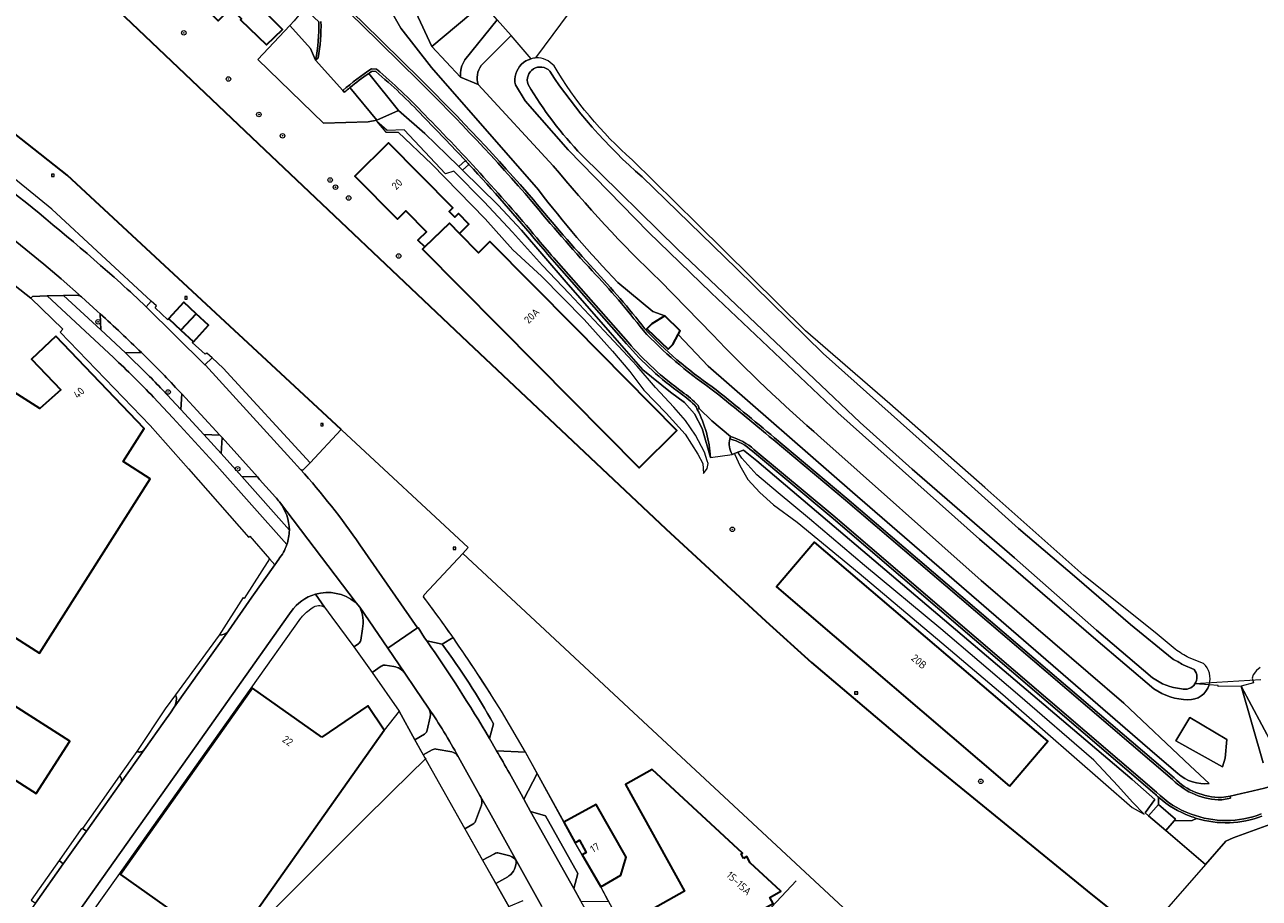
# Model space of a CAD drawing. Extents: x 150256 to 156914, y 461459 to 469481.
# Tile 127 of 256: x 153852 to 154071, y 464276 to 464431. Entities that reach past the tile are written whole.
import ezdxf
from ezdxf.enums import TextEntityAlignment as Align

# ---------------------------------------------------------------- set-up
doc = ezdxf.new("R2010")
doc.units = 0
doc.header["$LTSCALE"] = 0.75
doc.layers.get('0').update_dxf_attribs({"linetype": 'CONTINUOUS'})
for name, color, linetype, lineweight in [('B-RO-GK-KADEMUUR-G', 251, 'CONTINUOUS', 35), ('B-RO-GR-BEPLANTING_CULTUUR_BODEMBEDEKKER-GV', 251, 'CONTINUOUS', 18), ('B-RO-GR-BOOM-S', 96, 'CONTINUOUS', 25), ('B-RO-GR-GROENVOORZIENING-GV', 251, 'CONTINUOUS', 18), ('B-RO-GR-HAAG-GV', 251, 'CONTINUOUS', 13), ('B-RO-IE-MEUBILAIR_WATERWEGMEUBILAIR-S', 251, 'CONTINUOUS', 25), ('B-RO-IE-TERREINAFSCHEIDING_KUNSTMATIG_HEKWERK-G', 251, 'IE-TERREINAFSCHEIDING-KUNSTMATIG', 18), ('B-RO-IE-TERREINAFSCHEIDING_KUNSTMATIG_MUUR-G', 251, 'IE-TERREINAFSCHEIDING-KUNSTMATIG-DICHT', 18), ('B-RO-KW-KUNSTWERK_DUIKER-G', 251, 'CONTINUOUS', 18), ('B-RO-OG-BEBOUWING-GV', 6, 'CONTINUOUS', 35), ('B-RO-OG-BEBOUWING-T18', 1, 'CONTINUOUS', 18), ('B-RO-OG-BEBOUWING_BUNKER-GV', 251, 'CONTINUOUS', 35), ('B-RO-OG-TERREIN_CULTUURSCHEIDING-GV', 251, 'CONTINUOUS', 18), ('B-RO-OG-WATER-GV', 251, 'CONTINUOUS', 18), ('B-RO-OG-WATER_SLOOT-GV', 251, 'CONTINUOUS', 18), ('B-RO-VH-VERHARDING_ASFALT-GV', 251, 'CONTINUOUS', 18), ('B-RO-VH-VERHARDING_BEDRIJFSVLOERPLAAT-GV', 251, 'CONTINUOUS', 18), ('B-RO-VH-VERHARDING_BETON-GV', 251, 'CONTINUOUS', 18), ('B-RO-VH-VERHARDING_BETONSTRAATSTEEN-GV', 251, 'CONTINUOUS', 18), ('B-RO-VH-VERHARDING_GRASBETONSTEEN-GV', 251, 'CONTINUOUS', 18), ('B-RO-VH-VERHARDING_PUIN-GV', 251, 'CONTINUOUS', 18), ('B-RO-VH-VERHARDING_STRAATBAKSTEEN-GV', 251, 'CONTINUOUS', 18), ('B-RO-VH-VERHARDING_TEGEL-GV', 251, 'CONTINUOUS', 18), ('B-RO-VW-HECTOMETRERING-S', 251, 'CONTINUOUS', 25)]:
    doc.layers.add(name, color=color, linetype=linetype, lineweight=lineweight)
doc.styles.add('NLCS-ISO', font='NLCS-ISO.ttf')
doc.styles.add('NLCS-ISO-M200-T18', font='NLCS-ISO.ttf', dxfattribs={"height": 360})
doc.linetypes.add('IE-TERREINAFSCHEIDING-KUNSTMATIG', pattern='A,4,[82,NLCS.SHX,S=0.75,R=90,X=0,Y=0],4,-2', length=10)
doc.linetypes.add('IE-TERREINAFSCHEIDING-KUNSTMATIG-DICHT', pattern='A,8,-1,[82,NLCS.SHX,S=0.75,R=90,X=0,Y=0],-1', length=10)

# ---------------------------------------------------------------- blocks, each defined once
blk = doc.blocks.new('SIE-WEG_PAAL_HECTOMETERPAAL-SO')
at = {"color": 0, "linetype": 'ByBlock', "lineweight": 18}
blk.add_lwpolyline([(-1.44375, -0.94375), (1.44375, -0.94375), (1.44375, 0.94375), (-1.44375, 0.94375)], close=True, dxfattribs=at)
at = {"color": 0, "linetype": 'ByBlock', "lineweight": 18, "style": 'NLCS-ISO'}
blk.add_text('hm', height=1.5, dxfattribs=at).set_placement((0, 0), align=Align.MIDDLE_CENTER)
blk = doc.blocks.new('SGR-BOOM_01-SO')
at = {"linetype": 'ByBlock', "lineweight": 18}
h = blk.add_hatch(color=0, dxfattribs=at)
h.dxf.hatch_style = 1
edge = h.paths.add_edge_path()
edge.add_arc((0, 0), 0.25, 0, 360)
at = {"color": 0, "linetype": 'ByBlock', "lineweight": 18}
for radius in [2, 0.25]:
    blk.add_circle((0, 0), radius, dxfattribs=at)
blk = doc.blocks.new('SIE-WATER_MEERPAAL-SO')
at = {"color": 0, "linetype": 'ByBlock', "lineweight": 18}
blk.add_lwpolyline([(-1.1, -1.1), (1.1, -1.1), (1.1, 1.1), (-1.1, 1.1)], close=True, dxfattribs=at)
at = {"color": 0, "linetype": 'ByBlock', "lineweight": 18, "style": 'NLCS-ISO'}
blk.add_text('m', height=1.5, dxfattribs=at).set_placement((0, 0.3), align=Align.MIDDLE_CENTER)

msp = doc.modelspace()

# ---------------------------------------------------------------- linework, layer by layer
at = {"layer": 'B-RO-GK-KADEMUUR-G'}
for points in [[(153907.898, 464359.44), (153859.249, 464404.614), (153807.605, 464445.344), (153794.863, 464455.059), (153790.237, 464458.129), (153765.509, 464472.533), (153755.037, 464478.546), (153755.1, 464478.736), (153718.744, 464499.511), (153656.903, 464538.643), (153656.146, 464537.465), (153655.493, 464537.844), (153655.485, 464537.85)], [(153865.944, 464436.13), (153893.147, 464410.206), (153930.365, 464374.964), (153965.491, 464341.825), (153983.238, 464325.403), (153991.376, 464318.106), (154010.805, 464301.579), (154040.291, 464277.579), (154050.235, 464269.562)]]:
    msp.add_lwpolyline(points, dxfattribs=at)
at = {"layer": 'B-RO-GR-BEPLANTING_CULTUUR_BODEMBEDEKKER-GV'}
for points in [[(153873.269, 464381.241), (153874.154, 464382.207), (153856.533, 464398.581), (153848.159, 464405.386), (153846.835, 464403.763), (153849.28, 464401.818)], [(153867.452, 464372.2), (153855.66, 464383.148), (153853.092, 464383.058), (153852.809, 464382.743), (153858.479, 464377.24), (153858.002, 464376.749), (153873.976, 464360.18), (153880.76, 464352.445), (153891.454, 464340.3), (153891.687, 464340.521), (153895.152, 464336.502), (153896.078, 464335.428), (153896.777, 464336.413)], [(153861.084, 464383.265), (153858.555, 464383.219), (153865.205, 464377.136), (153865.079, 464379.993), (153864.55, 464380.467), (153861.777, 464383.012)], [(153872.406, 464373.106), (153869.561, 464373.05), (153873.501, 464369.196)], [(153901.273, 464352.389), (153902.378, 464353.514), (153886.906, 464370.319), (153884.948, 464372.157), (153883.659, 464370.926), (153883.759, 464370.841), (153898.957, 464354.251), (153900.652, 464352.373)], [(153898.229, 464339.006), (153885.775, 464352.974), (153877.982, 464361.515), (153874.548, 464365.191)], [(153876.146, 464366.477), (153879.43, 464362.971), (153879.6, 464365.756), (153878.886, 464366.497)], [(153896.217, 464347.433), (153893.368, 464350.594), (153893.006, 464351.014), (153890.213, 464351.109), (153898.671, 464341.562)], [(153914.971, 464317.411), (153913.395, 464316.335), (153918.15, 464309.476), (153920.928, 464304.336), (153922.677, 464305.39)], [(153917.227, 464317.371), (153915.689, 464317.584)], [(153923.365, 464309.986), (153920.999, 464313.477), (153919.201, 464316.164)], [(153923.164, 464306.104), (153923.688, 464308.435)], [(153924.043, 464302.583), (153922.433, 464301.67), (153929.848, 464288.534)], [(153927.494, 464302.222), (153924.718, 464302.708)], [(153932.63, 464294.275), (153932.505, 464294.477), (153928.709, 464301.269), (153928.658, 464301.36), (153928.634, 464301.402)], [(153931.747, 464289.911), (153932.776, 464292.755)], [(153929.848, 464288.534), (153931.271, 464289.387)], [(153935.076, 464284.126), (153932.959, 464283.022), (153935.323, 464278.834), (153937.433, 464280.034), (153937.663, 464280.2)], [(153937.831, 464283.741), (153935.91, 464284.23)]]:
    msp.add_lwpolyline(points, dxfattribs=at)
for points in [[(153849.28, 464401.818, -0.0147763), (153868.74, 464385.404)], [(153868.74, 464385.404, -0.0050628), (153873.269, 464381.241)], [(153861.777, 464383.012, 0.168964), (153861.084, 464383.265)], [(153874.548, 464365.191, 0.015668), (153867.452, 464372.2)], [(153878.886, 464366.497, 0.0112305), (153872.406, 464373.106)], [(153873.501, 464369.196, -0.0126798), (153876.146, 464366.477)], [(153900.652, 464352.373, 0.4476583), (153901.273, 464352.389)], [(153896.939, 464346.586, 0.0325521), (153896.217, 464347.433)], [(153898.671, 464341.562, 0.1563896), (153896.939, 464346.586)], [(153896.777, 464336.413, 0.0908248), (153898.229, 464339.006)], [(153915.689, 464317.584, 0.2463129), (153914.971, 464317.411)], [(153919.201, 464316.164, 0.2052491), (153917.227, 464317.371)], [(153923.688, 464308.435, 0.2030176), (153923.365, 464309.986)], [(153922.677, 464305.39, 0.2191805), (153923.164, 464306.104)], [(153924.718, 464302.708, 0.2325729), (153924.043, 464302.583)], [(153928.634, 464301.402, 0.2031441), (153927.494, 464302.222)], [(153932.776, 464292.755, 0.2065689), (153932.63, 464294.275)], [(153931.271, 464289.387, 0.1980238), (153931.747, 464289.911)], [(153935.91, 464284.23, 0.2830578), (153935.076, 464284.126)], [(153938.934, 464282.945, 0.1722072), (153937.831, 464283.741)], [(153937.663, 464280.2, 0.2421322), (153938.934, 464282.945)]]:
    msp.add_lwpolyline(points, format="xyb", dxfattribs=at)
msp.add_lwpolyline([(153883.502, 464358.564), (153886.558, 464355.184), (153886.752, 464357.998), (153886.356, 464358.447)], close=True, dxfattribs=at)
at = {"layer": 'B-RO-GR-GROENVOORZIENING-GV'}
for points in [[(153895.152, 464336.502), (153890.673, 464329.423), (153890.464, 464329.603), (153886.213, 464322.952)], [(153887.85, 464323.701), (153892.019, 464329.706), (153896.078, 464335.428), (153895.152, 464336.502)], [(153878.452, 464312.329), (153876.606, 464309.839), (153871.6, 464302.31)], [(153871.6, 464302.31), (153871.686, 464302.271), (153871.776, 464302.24), (153871.868, 464302.217), (153871.961, 464302.202), (153872.055, 464302.196), (153872.15, 464302.197), (153872.244, 464302.207), (153872.337, 464302.226), (153872.428, 464302.252), (153872.516, 464302.286), (153872.601, 464302.328), (153872.682, 464302.378), (153872.758, 464302.434), (153872.829, 464302.496), (153872.894, 464302.565), (153876.533, 464307.665), (153877.586, 464309.137), (153878.229, 464310.144)], [(153868.542, 464297.981), (153861.939, 464288.647), (153862.673, 464288.12), (153865.687, 464292.38), (153868.694, 464296.664)]]:
    msp.add_lwpolyline(points, dxfattribs=at)
for points in [[(153886.213, 464322.952, 0.2349196), (153887.85, 464323.701)], [(153878.66, 464311.63, 0.1115057), (153878.452, 464312.329)], [(153878.229, 464310.144, 0.0963259), (153878.66, 464311.63)], [(153868.694, 464296.664, 0.38276), (153868.542, 464297.981)]]:
    msp.add_lwpolyline(points, format="xyb", dxfattribs=at)
msp.add_lwpolyline([(153858.545, 464282.327), (153857.814, 464282.933), (153852.836, 464275.902), (153853.611, 464275.354)], close=True, dxfattribs=at)
at = {"layer": 'B-RO-GR-HAAG-GV'}
for points in [[(153895.152, 464336.502), (153890.673, 464329.423), (153890.464, 464329.603), (153886.213, 464322.952)], [(153887.85, 464323.701), (153892.019, 464329.706), (153896.078, 464335.428), (153895.152, 464336.502)], [(153878.452, 464312.329), (153876.606, 464309.839), (153871.6, 464302.31), (153871.686, 464302.271), (153871.776, 464302.24), (153871.868, 464302.217), (153871.961, 464302.202), (153872.055, 464302.196), (153872.15, 464302.197), (153872.244, 464302.207), (153872.337, 464302.226), (153872.428, 464302.252), (153872.516, 464302.286), (153872.601, 464302.328), (153872.682, 464302.378), (153872.758, 464302.434), (153872.829, 464302.496), (153872.894, 464302.565), (153876.533, 464307.665), (153877.586, 464309.137), (153878.229, 464310.144)], [(153868.542, 464297.981), (153861.939, 464288.647), (153862.673, 464288.12), (153865.687, 464292.38), (153868.694, 464296.664)]]:
    msp.add_lwpolyline(points, dxfattribs=at)
for points in [[(153886.213, 464322.952, 0.2349196), (153887.85, 464323.701)], [(153878.66, 464311.63, 0.1115057), (153878.452, 464312.329)], [(153878.229, 464310.144, 0.0963259), (153878.66, 464311.63)], [(153868.694, 464296.664, 0.38276), (153868.542, 464297.981)]]:
    msp.add_lwpolyline(points, format="xyb", dxfattribs=at)
msp.add_lwpolyline([(153858.545, 464282.327), (153857.814, 464282.933), (153852.836, 464275.902), (153853.611, 464275.354)], close=True, dxfattribs=at)
at = {"layer": 'B-RO-IE-TERREINAFSCHEIDING_KUNSTMATIG_HEKWERK-G'}
for points in [[(153942.443, 464425.39), (153966.511, 464457.917), (153967.373, 464458.706)], [(153938.036, 464429.392), (153935.582, 464432.174)], [(153941.582, 464425.251), (153938.036, 464429.392)], [(153914.202, 464414.344), (153912.681, 464414.035), (153904.756, 464413.826), (153893.077, 464425.136)], [(153918.038, 464416.045), (153914.202, 464414.344)], [(153928.773, 464406.131), (153926.655, 464408.204), (153922.7, 464412), (153918.038, 464416.045)], [(153929.418, 464405.5), (153928.773, 464406.131)], [(153973.428, 464354.492), (153971.976, 464359.624), (153970.618, 464362.225), (153968.81, 464364.219), (153966.349, 464366.046), (153961.433, 464370.019), (153955.609, 464376.646), (153947.805, 464385.571), (153939.867, 464394.848), (153935.766, 464399.288), (153929.418, 464405.5)], [(153852.809, 464382.743), (153848.024, 464386.486)], [(153858.002, 464376.749), (153858.479, 464377.24), (153852.809, 464382.743)], [(153902.378, 464353.514), (153886.906, 464370.319), (153884.948, 464372.157)], [(153907.898, 464359.44), (153902.378, 464353.514)], [(153929.445, 464337.428), (153930.387, 464338.481), (153907.994, 464359.35), (153907.898, 464359.44)], [(154051.203, 464290.893), (154050.623, 464291.391), (154052.328, 464293.741), (154048.264, 464297.319), (153981.633, 464353.873), (153979.274, 464355.803), (153978.298, 464355.416)], [(153977.702, 464355.179), (153977.308, 464355.023)], [(153978.298, 464355.416), (153977.702, 464355.179)], [(153922.512, 464329.718), (153922.59, 464330.077), (153929.445, 464337.428)], [(154061.954, 464314.107), (154059.437, 464314.283)], [(154067.62, 464313.857), (154063.576, 464313.824), (154063.574, 464313.994), (154061.954, 464314.107)], [(154074.991, 464300.179), (154067.62, 464313.857)], [(153952.199, 464244.554), (153949.391, 464249.785), (153946.172, 464255.763), (153941.903, 464263.451), (153939.979, 464266.981), (153938.55, 464269.483), (153939.754, 464270.985), (153920.928, 464304.336), (153918.15, 464309.476), (153915.515, 464306.051)], [(153947.43, 464289.73), (153940.583, 464302.198), (153936.308, 464309.43)], [(153888.265, 464266.584), (153911.535, 464289.868), (153916.841, 464295.109), (153922.986, 464301.118)], [(154085.12, 464293.829), (154066.222, 464286.943)], [(154054.238, 464288.288), (154051.203, 464290.893)], [(154061.288, 464282.237), (154054.238, 464288.288)], [(154064.92, 464286.401), (154061.288, 464282.237)], [(154066.222, 464286.943), (154064.92, 464286.401)], [(154061.288, 464282.237), (154050.235, 464269.562)], [(153953.921, 464278.33), (153955.194, 464275.903), (153963.018, 464261.348), (153970.233, 464259.679), (153988.657, 464279.317)]]:
    msp.add_lwpolyline(points, dxfattribs=at)
msp.add_lwpolyline([(153936.308, 464309.43, 0.0233561), (153922.512, 464329.718)], format="xyb", dxfattribs=at)
at = {"layer": 'B-RO-IE-TERREINAFSCHEIDING_KUNSTMATIG_MUUR-G'}
for points in [[(153874.154, 464382.207), (153856.533, 464398.581), (153848.159, 464405.386)], [(153877.257, 464379.082), (153877.101, 464378.913), (153874.831, 464381.023), (153875.089, 464381.399), (153874.154, 464382.207)], [(153884.948, 464372.157), (153884.028, 464373.014), (153883.739, 464372.797), (153881.433, 464374.904), (153881.589, 464375.075)]]:
    msp.add_lwpolyline(points, dxfattribs=at)
at = {"layer": 'B-RO-KW-KUNSTWERK_DUIKER-G'}
msp.add_lwpolyline([(154071.117, 464315.026), (154059.437, 464314.283)], dxfattribs=at)
at = {"layer": 'B-RO-OG-BEBOUWING-GV'}
for points in [[(153883.151, 464443.99), (153882.998, 464444.136), (153880.971, 464446.082), (153878.322, 464443.353), (153880.214, 464441.461), (153880.443, 464441.235), (153878.577, 464439.336), (153886.055, 464431.984), (153888.241, 464434.208), (153888.477, 464433.976), (153890.179, 464432.328), (153890.017, 464432.165), (153894.611, 464427.705), (153897.449, 464430.461), (153892.909, 464435.003), (153892.72, 464434.759), (153891.045, 464436.354), (153890.635, 464436.643)], [(153922.709, 464391.849), (153927.074, 464396.047), (153928.884, 464394.22), (153930.56, 464395.881), (153928.68, 464397.778), (153928.024, 464397.128), (153927.037, 464398.125), (153927.684, 464398.766), (153916.255, 464410.301), (153910.287, 464404.387), (153917.853, 464396.751), (153919.348, 464398.232), (153923.001, 464394.545), (153921.506, 464393.064)], [(153928.884, 464394.22), (153927.074, 464396.047), (153922.709, 464391.849), (153922.303, 464391.446), (153942.605, 464370.955), (153960.761, 464352.629), (153967.487, 464359.293), (153949.331, 464377.619), (153934.288, 464392.803), (153932.269, 464390.804)], [(153816.902, 464266.081), (153840.507, 464303.217), (153853.733, 464294.807), (153859.675, 464304.135), (153825.712, 464325.773), (153800.318, 464341.958), (153780, 464354.35), (153724.507, 464389.55), (153695.288, 464343.222)], [(153877.257, 464379.082), (153879.423, 464377.078), (153882.14, 464380), (153879.938, 464382.038), (153877.228, 464379.109)], [(153881.589, 464375.075), (153881.633, 464375.034), (153884.343, 464377.962), (153882.14, 464380), (153879.423, 464377.078)], [(153857.196, 464376.02), (153852.91, 464371.907), (153858.103, 464366.496), (153854.369, 464363.167), (153848.53, 464366.88), (153828.851, 464335.938), (153854.292, 464319.758), (153873.97, 464350.698), (153869.19, 464353.739), (153872.924, 464359.628)], [(154026.509, 464296.151), (154033.311, 464304.112), (153991.927, 464339.472), (153985.125, 464331.511)], [(153904.429, 464304.819), (153892.116, 464313.532), (153868.705, 464280.467), (153887.838, 464266.904), (153915.515, 464306.051), (153912.578, 464310.423)], [(153979.314, 464283.31), (153978.873, 464284.095), (153979.13, 464284.25), (153963.082, 464299.108), (153958.329, 464296.426), (153968.835, 464277.504), (153963.138, 464274.306), (153967.807, 464265.99), (153970.17, 464261.777), (153970.075, 464261.674), (153970.441, 464261.334), (153980.914, 464272.626), (153980.679, 464272.843), (153980.645, 464272.806), (153980.503, 464273.059), (153984.54, 464275.326), (153983.948, 464276.381), (153985.901, 464277.477), (153980.474, 464282.522), (153979.872, 464283.623)], [(153949.416, 464286.105), (153950.205, 464286.538), (153951.387, 464284.381), (153950.633, 464283.968), (153953.948, 464278.27), (153957.531, 464280.336), (153958.467, 464283.528), (153953.131, 464292.9), (153947.426, 464289.735)]]:
    msp.add_lwpolyline(points, close=True, dxfattribs=at)
at = {"layer": 'B-RO-OG-BEBOUWING_BUNKER-GV'}
msp.add_lwpolyline([(153967.702, 464376.307), (153968.052, 464376.953), (153965.326, 464379.593), (153963.032, 464378.215), (153962.162, 464377.314), (153965.928, 464373.72), (153966.753, 464374.556)], close=True, dxfattribs=at)
at = {"layer": 'B-RO-OG-TERREIN_CULTUURSCHEIDING-GV'}
for points in [[(153945.53, 464406.274), (153932.163, 464420.687), (153929.048, 464421.984), (153923.963, 464427.403), (153921.14, 464433.547), (153914.361, 464441.37), (153876.084, 464478.163)], [(153867.429, 464474.28), (153911.695, 464431.683), (153922.001, 464421.552)], [(153921.14, 464433.547), (153923.963, 464427.403), (153933.057, 464435.035)], [(153929.835, 464425.062), (153935.582, 464432.174), (153933.057, 464435.035), (153923.963, 464427.403), (153929.048, 464421.984)], [(153903.884, 464431.818), (153901.347, 464434.156), (153900.089, 464432.627), (153899.5, 464431.998), (153898.733, 464431.178)], [(153898.733, 464431.178), (153902.416, 464427.093), (153903.326, 464424.988)], [(153942.92, 464401.964), (153923.9, 464423.68), (153918.45, 464430.655)], [(153918.45, 464430.655), (153923.9, 464423.68), (153942.92, 464401.964)], [(153932.717, 464424.03), (153938.036, 464429.392), (153935.582, 464432.174), (153929.835, 464425.062)], [(153941.582, 464425.251), (153938.036, 464429.392), (153932.717, 464424.03)], [(153912.759, 464422.661), (153918.038, 464416.045), (153922.7, 464412), (153926.655, 464408.204), (153928.773, 464406.131), (153929.936, 464407.171)], [(153918.038, 464416.045), (153912.759, 464422.661)], [(153914.007, 464422.991), (153913.347, 464423.053)], [(153929.048, 464421.984), (153932.163, 464420.687)], [(153909.4, 464420.138), (153914.202, 464414.344), (153918.038, 464416.045)], [(153932.163, 464420.687), (153945.53, 464406.274)], [(154052.148, 464313.426), (154041.87, 464322.185), (154021.192, 464339.971), (153996.03, 464362.42), (153973.554, 464383.729), (153962.42, 464394.497), (153948.185, 464409.099), (153940.556, 464417.775), (153938.79, 464420.641)], [(153930.548, 464406.511), (153929.418, 464405.5)], [(153929.418, 464405.5), (153935.766, 464399.288), (153939.867, 464394.848), (153947.805, 464385.571), (153955.609, 464376.646), (153961.433, 464370.019), (153966.349, 464366.046), (153968.81, 464364.219), (153970.618, 464362.225), (153971.976, 464359.624), (153973.428, 464354.492)], [(153958.517, 464374.671), (153946.167, 464388.685)], [(154056.392, 464298.398), (154052.325, 464301.887), (153998.665, 464348.32), (153973.028, 464370.704), (153967.702, 464376.307), (153966.753, 464374.556), (153965.928, 464373.72), (153962.162, 464377.314), (153963.032, 464378.215), (153965.326, 464379.593), (153963.179, 464380.371), (153956.985, 464385.554)], [(153956.985, 464385.554), (153963.179, 464380.371), (153965.326, 464379.593)], [(153964.457, 464385.891), (153973.822, 464376.252)], [(153973.822, 464376.252), (153964.457, 464385.891)], [(153965.326, 464379.593), (153968.052, 464376.953), (153967.702, 464376.307), (153973.028, 464370.704), (153998.665, 464348.32), (154052.325, 464301.887), (154056.392, 464298.398)], [(153971.083, 464363.016), (153970.905, 464363.475)], [(153984.808, 464357.956), (153997.64, 464347.211), (154033.261, 464316.806), (154055.733, 464297.587)], [(153993.01, 464357.987), (154021.504, 464332.612), (154046.818, 464310.883), (154058.58, 464299.75), (154061.979, 464296.586)], [(154061.979, 464296.586), (154058.58, 464299.75), (154046.818, 464310.883), (154021.504, 464332.612), (153993.01, 464357.987)], [(153977.308, 464355.023), (153977.702, 464355.179), (153978.298, 464355.416), (153979.274, 464355.803), (153981.633, 464353.873), (154048.264, 464297.319), (154052.328, 464293.741), (154050.623, 464291.391), (154051.203, 464290.893), (154052.994, 464292.909)], [(154052.307, 464294.8), (153994.872, 464343.942), (153980.878, 464355.583)], [(154071.573, 464300.248), (154067.62, 464313.857), (154063.576, 464313.824), (154063.574, 464313.994), (154061.954, 464314.107)], [(154082.309, 464303.212), (154074.991, 464300.179), (154067.62, 464313.857), (154071.573, 464300.248)], [(154054.238, 464288.288), (154061.288, 464282.237), (154064.92, 464286.401), (154066.222, 464286.943), (154085.12, 464293.829), (154087.483, 464294.927), (154095.709, 464300.805), (154103.682, 464306.954)], [(154064.149, 464294.124), (154065.684, 464294.365)], [(154052.994, 464292.909), (154052.976, 464294.167)], [(154059.721, 464290.422), (154058.956, 464290.054), (154055.723, 464289.962), (154054.238, 464288.288)]]:
    msp.add_lwpolyline(points, dxfattribs=at)
for points in [[(153918.45, 464430.655, 0.0799764), (153909.456, 464442.765)], [(153909.456, 464442.765, -0.0799764), (153918.45, 464430.655)], [(153903.326, 464424.988, 0.0521339), (153903.884, 464431.818)], [(153929.835, 464425.062, 0.1619945), (153929.048, 464421.984)], [(153929.048, 464421.984, -0.1619945), (153929.835, 464425.062)], [(153932.717, 464424.03, 0.2285561), (153932.163, 464420.687)], [(153932.163, 464420.687, -0.2285561), (153932.717, 464424.03)], [(153938.864, 464422.576, -0.2586842), (153941.582, 464425.251)], [(153912.759, 464422.661, 0.0241371), (153909.4, 464420.138)], [(153913.347, 464423.053, 0.0039246), (153912.759, 464422.661)], [(153922.372, 464415.071, 0.0302758), (153914.007, 464422.991)], [(153922.001, 464421.552, -0.0195643), (153942.037, 464400.186)], [(153938.79, 464420.641, -0.1249812), (153938.864, 464422.576)], [(153929.936, 464407.171, 0.0073713), (153922.372, 464415.071)], [(153942.907, 464392.467, 0.0126116), (153930.548, 464406.511)], [(153945.53, 464406.274, 0.0315442), (153964.457, 464385.891)], [(153964.457, 464385.891, -0.0315442), (153945.53, 464406.274)], [(153956.985, 464385.554, -0.0296346), (153942.92, 464401.964)], [(153942.92, 464401.964, 0.0296346), (153956.985, 464385.554)], [(153942.037, 464400.186, 0.0156426), (153952.745, 464387.884)], [(153946.167, 464388.685, -0.0048227), (153942.907, 464392.467)], [(153952.745, 464387.884, -0.0236402), (153961.767, 464377.319)], [(153961.767, 464377.319, 0.0550754), (153973.755, 464367.011)], [(153973.822, 464376.252, 0.0238426), (153993.01, 464357.987)], [(153993.01, 464357.987, -0.0238426), (153973.822, 464376.252)], [(153968.175, 464365.807, -0.0584161), (153958.517, 464374.671)], [(153973.755, 464367.011, -0.007859), (153984.808, 464357.956)], [(153970.905, 464363.475, 0.0482149), (153968.175, 464365.807)], [(153973.428, 464354.492, 0.1094955), (153971.083, 464363.016)], [(153976.862, 464357.785, 0.1983791), (153977.308, 464355.023)], [(153980.878, 464355.583, 0.1264374), (153976.862, 464357.785)], [(154061.954, 464314.107, -0.3427182), (154058.189, 464311.469)], [(154058.189, 464311.469, -0.1471045), (154052.148, 464313.426)], [(154055.733, 464297.587, 0.1996677), (154064.149, 464294.124)], [(154061.979, 464296.586, -0.2115441), (154056.392, 464298.398)], [(154056.392, 464298.398, 0.2115441), (154061.979, 464296.586)], [(154052.976, 464294.167, -0.0138143), (154052.307, 464294.8)], [(154065.684, 464294.365, 0.0140029), (154073.817, 464296.327)], [(154071.336, 464290.821, -0.1671124), (154059.721, 464290.422)]]:
    msp.add_lwpolyline(points, format="xyb", dxfattribs=at)
for points in [[(153914.148, 464414.154), (153915.79, 464412.194), (153917.985, 464412.211), (153923.983, 464406.533), (153933.428, 464396.828), (153938.335, 464391.318), (153943.438, 464386.636), (153951.006, 464378.95), (153956.036, 464373.351), (153959.119, 464369.74), (153961.609, 464366.434), (153965.572, 464362.326), (153968.91, 464358.591), (153971.204, 464355.088), (153972.06, 464353.398), (153972.222, 464351.656), (153972.851, 464352.549), (153972.994, 464353.384), (153972.839, 464353.895), (153972.383, 464355.403), (153970.781, 464358.461), (153968.975, 464361.067), (153966.925, 464363.419), (153963.698, 464366.909), (153960.422, 464370.663), (153955.474, 464376.013), (153948.358, 464383.588), (153943.621, 464388.535), (153938.257, 464394.463), (153933.236, 464399.871), (153927.891, 464405.303), (153926.397, 464404.853), (153919.052, 464412.626), (153916.012, 464412.54)], [(154048.279, 464292.321), (154050.418, 464291.158), (154048.375, 464293.278), (154045.746, 464296.194), (154041.472, 464300.725), (154027.929, 464312.462), (154014.343, 464324.061), (154000.754, 464335.292), (153990.991, 464343.6), (153985.46, 464348.187), (153981.662, 464351.405), (153978.979, 464354.375), (153978.298, 464355.416), (153977.702, 464355.179), (153977.759, 464354.985), (153978.643, 464353.071), (153980.062, 464350.56), (153982.201, 464348.234), (153984.626, 464346.066), (153988.81, 464343.024), (153999.848, 464333.961), (154014.51, 464321.576), (154025.336, 464312.38), (154032.862, 464305.814)], [(154065.086, 464304.44), (154064.808, 464301.112), (154064.323, 464299.587), (154056.069, 464304.162), (154058.532, 464308.322)]]:
    msp.add_lwpolyline(points, close=True, dxfattribs=at)
at = {"layer": 'B-RO-OG-WATER-GV'}
for points in [[(154076.163, 464250.995), (154068.93, 464256.031), (154051.383, 464268.732), (154050.235, 464269.562), (154040.291, 464277.579), (154010.805, 464301.579), (153991.376, 464318.106), (153983.238, 464325.403), (153965.491, 464341.825), (153930.365, 464374.964), (153893.147, 464410.206), (153865.944, 464436.13), (153856.365, 464445.259), (153862.432, 464452.405), (153842.589, 464470.817), (153798.613, 464498.65), (153776.931, 464512.373), (153772.269, 464506.312), (153771.259, 464506.033), (153770.647, 464506.432), (153748.902, 464520.615), (153708.614, 464546.773), (153654.592, 464582.024)], [(153656.903, 464538.643), (153718.744, 464499.511), (153755.1, 464478.736), (153755.037, 464478.546), (153765.509, 464472.533), (153790.237, 464458.129), (153794.863, 464455.059), (153807.605, 464445.344), (153859.249, 464404.614), (153907.898, 464359.44), (153907.994, 464359.35), (153930.387, 464338.481), (153929.445, 464337.428), (153943.171, 464324.663), (153959.765, 464309.23), (154031.739, 464242.292), (154052.104, 464223.352), (154057.137, 464218.769), (154060.951, 464215.295)], [(153950.57, 464408.147), (153967.563, 464391.472), (154000.019, 464360.668), (154009.246, 464352.425), (154027.378, 464336.646), (154041.985, 464323.851), (154051.901, 464315.387)], [(154055.373, 464318.768), (154048.005, 464324.84), (154038.496, 464333.066), (154028.121, 464341.879), (154013.191, 464355.286), (153993.441, 464372.913), (153978.091, 464387.95), (153961.302, 464404.28)], [(154059.298, 464316.835), (154057.332, 464317.652)]]:
    msp.add_lwpolyline(points, dxfattribs=at)
for points in [[(153944.895, 464423.05, 0.8162325), (153941.054, 464420.687)], [(153961.302, 464404.28, -0.0689939), (153944.895, 464423.05)], [(153941.054, 464420.687, 0.0573007), (153950.57, 464408.147)], [(154057.332, 464317.652, 0.0399403), (154055.373, 464318.768)], [(154057.031, 464313.42, 0.7454491), (154059.298, 464316.835)], [(154051.901, 464315.387, 0.1346359), (154057.031, 464313.42)]]:
    msp.add_lwpolyline(points, format="xyb", dxfattribs=at)
at = {"layer": 'B-RO-OG-WATER_SLOOT-GV'}
for points in [[(153941.582, 464425.251, 0.2586842), (153938.864, 464422.576)], [(153941.054, 464420.687, -0.8162325), (153944.895, 464423.05)], [(153942.444, 464425.39, 0.0568625), (153941.582, 464425.251)], [(153945.66, 464423.976, 0.2360717), (153942.444, 464425.39)], [(153959.553, 464407.31, -0.0790743), (153945.66, 464423.976)], [(153938.864, 464422.576, 0.1249812), (153938.79, 464420.641)], [(153944.895, 464423.05, 0.0689939), (153961.302, 464404.28)], [(153950.57, 464408.147, -0.0573007), (153941.054, 464420.687)], [(154055.373, 464318.768, -0.0399403), (154057.332, 464317.652)], [(154058.39, 464318.912, -0.0192236), (154055.898, 464320.442)], [(154059.298, 464316.835, -0.7454491), (154057.031, 464313.42)], [(154061.969, 464314.156, 0.2801686), (154060.964, 464317.922)], [(154057.031, 464313.42, -0.1346359), (154051.901, 464315.387)], [(154058.189, 464311.469, 0.3427182), (154061.954, 464314.107)], [(154061.954, 464314.107, 0.0243758), (154061.969, 464314.156)], [(154052.148, 464313.426, 0.1471045), (154058.189, 464311.469)]]:
    msp.add_lwpolyline(points, format="xyb", dxfattribs=at)
for points in [[(153938.79, 464420.641), (153940.556, 464417.775), (153948.185, 464409.099), (153962.42, 464394.497), (153973.554, 464383.729), (153996.03, 464362.42), (154021.192, 464339.971), (154041.87, 464322.185), (154052.148, 464313.426)], [(154000.019, 464360.668), (153967.563, 464391.472), (153950.57, 464408.147)], [(154055.898, 464320.442), (154052.372, 464323.396), (154039.705, 464333.521), (154022.113, 464349.145), (154005.244, 464364.025), (153990.326, 464376.971), (153971.07, 464395.955), (153959.553, 464407.31)], [(153961.302, 464404.28), (153978.091, 464387.95), (153993.441, 464372.913), (154013.191, 464355.286), (154028.121, 464341.879), (154038.496, 464333.066), (154048.005, 464324.84), (154055.373, 464318.768)], [(154051.901, 464315.387), (154041.985, 464323.851), (154027.378, 464336.646), (154009.246, 464352.425), (154000.019, 464360.668)], [(154060.964, 464317.922), (154058.39, 464318.912)], [(154057.332, 464317.652), (154059.298, 464316.835)], [(154071.016, 464317.199), (154070.335, 464316.684), (154069.787, 464315.911), (154069.602, 464315.288), (154069.816, 464314.462), (154067.62, 464313.857), (154074.991, 464300.179), (154082.309, 464303.212)]]:
    msp.add_lwpolyline(points, dxfattribs=at)
at = {"layer": 'B-RO-VH-VERHARDING_ASFALT-GV'}
for points in [[(153921.72, 464421.267), (153911.418, 464431.394), (153867.152, 464473.992)], [(153792.358, 464438.015), (153800.357, 464431.802), (153807.817, 464425.966), (153819.606, 464416.82), (153824.456, 464413.026), (153825.403, 464412.287), (153836.912, 464403.32), (153837.109, 464403.173), (153839.828, 464401.057), (153847.26, 464395.188), (153849.375, 464393.444), (153855.101, 464388.762), (153858.149, 464386.193), (153861.777, 464383.012), (153864.55, 464380.467), (153865.079, 464379.993)], [(153903.775, 464425.394), (153903.326, 464424.988), (153908.168, 464419.613)], [(153913.246, 464423.464), (153914.168, 464423.378)], [(153946.468, 464388.95), (153958.818, 464374.934)], [(153900.652, 464352.373), (153898.957, 464354.251), (153883.759, 464370.841), (153883.659, 464370.926), (153873.269, 464381.241)], [(153878.886, 464366.497), (153879.6, 464365.756), (153886.356, 464358.447), (153886.752, 464357.998), (153893.006, 464351.014), (153893.368, 464350.594), (153896.217, 464347.433)], [(153971.252, 464363.691), (153971.445, 464363.156), (153973.665, 464360.989), (153976.961, 464358.172)], [(153981.143, 464355.883), (153995.13, 464344.247), (154052.59, 464295.083)], [(154055.462, 464297.293), (154033.001, 464316.502), (153997.382, 464346.906), (153984.551, 464357.65)], [(153896.939, 464346.586), (153910.532, 464328.669)], [(153910.349, 464328.814), (153910.532, 464328.669), (153896.939, 464346.586)], [(153910.532, 464328.669), (153911.17, 464327.89), (153916.143, 464320.629), (153921.395, 464324.221), (153911.194, 464338.991)], [(153896.777, 464336.413), (153896.078, 464335.428), (153892.019, 464329.706), (153887.85, 464323.701)], [(153812.999, 464205.58), (153814.153, 464207.359), (153825.445, 464223.242), (153835.55, 464237.562), (153846.871, 464253.54), (153854.433, 464264.214), (153872.016, 464289.036), (153882.115, 464303.265), (153897.414, 464324.912), (153898.991, 464327.159)], [(153887.85, 464323.701), (153878.229, 464310.144), (153877.586, 464309.137), (153876.533, 464307.665), (153872.894, 464302.565), (153868.694, 464296.664), (153865.687, 464292.38), (153862.673, 464288.12), (153858.545, 464282.327), (153853.611, 464275.354), (153850.379, 464270.788), (153850.318, 464270.701), (153848.634, 464268.313), (153840.817, 464257.227), (153837.134, 464252.191), (153831.835, 464244.694), (153829.296, 464241.11), (153829.01, 464240.705), (153820.224, 464228.312), (153808.957, 464212.451), (153807.274, 464210.065), (153807.241, 464210.02), (153806.384, 464209.009)], [(153923.064, 464321.934), (153922.671, 464322.456), (153921.522, 464324.284), (153921.416, 464324.191), (153921.395, 464324.221), (153916.143, 464320.629), (153919.201, 464316.164), (153920.999, 464313.477), (153923.365, 464309.986)], [(153935.468, 464302.417), (153934.215, 464304.588)], [(153928.634, 464301.402), (153928.658, 464301.36), (153928.709, 464301.269), (153932.505, 464294.477), (153932.63, 464294.275), (153934.18, 464291.494), (153939.032, 464282.79), (153943.495, 464274.746)], [(154002.105, 464182.976), (153969.054, 464242.344), (153966.685, 464246.522), (153966.228, 464247.341), (153958.006, 464262.097), (153955.953, 464265.78), (153950.412, 464275.724), (153949.158, 464277.974), (153941.509, 464291.657), (153940.296, 464293.843), (153939.824, 464294.694), (153937.741, 464298.447)], [(154065.684, 464294.365), (154065.754, 464293.994), (154064.185, 464293.724)]]:
    msp.add_lwpolyline(points, dxfattribs=at)
for points in [[(153904.283, 464431.852, -0.0532786), (153903.775, 464425.394)], [(153908.168, 464419.613, -0.0361533), (153913.246, 464423.464)], [(153914.168, 464423.378, -0.0306256), (153922.66, 464415.348)], [(153941.731, 464399.928, 0.0195405), (153921.72, 464421.267)], [(153922.66, 464415.348, -0.0204514), (153943.213, 464392.724)], [(153868.74, 464385.404, 0.0147763), (153849.28, 464401.818)], [(153952.452, 464387.611, -0.0156295), (153941.731, 464399.928)], [(153943.213, 464392.724, 0.0049837), (153946.468, 464388.95)], [(153961.462, 464377.06, 0.0236716), (153952.452, 464387.611)], [(153873.269, 464381.241, 0.0050628), (153868.74, 464385.404)], [(153865.079, 464379.993, -0.009427), (153872.406, 464373.106)], [(153973.517, 464366.689, -0.0551186), (153961.462, 464377.06)], [(153958.818, 464374.934, 0.0584059), (153968.407, 464366.133)], [(153872.406, 464373.106, -0.0112305), (153878.886, 464366.497)], [(153984.551, 464357.65, 0.0079172), (153973.517, 464366.689)], [(153968.407, 464366.133, -0.0493535), (153971.252, 464363.691)], [(153976.961, 464358.172, -0.1259708), (153981.143, 464355.883)], [(153911.194, 464338.991, 0.0316878), (153900.652, 464352.373)], [(153896.217, 464347.433, -0.0325521), (153896.939, 464346.586)], [(153896.939, 464346.586, -0.1563896), (153898.671, 464341.562)], [(153898.671, 464341.562, -0.0789686), (153898.229, 464339.006)], [(153898.229, 464339.006, -0.0908248), (153896.777, 464336.413)], [(153898.991, 464327.159, -0.1714675), (153903.29, 464330.208)], [(153903.29, 464330.208, -0.2405354), (153910.349, 464328.814)], [(153934.215, 464304.588, 0.01898), (153923.064, 464321.934)], [(153923.365, 464309.986, -0.0289638), (153928.634, 464301.402)], [(153937.741, 464298.447, 0.0007863), (153935.468, 464302.417)], [(154064.185, 464293.724, -0.2000875), (154055.462, 464297.293)], [(154052.59, 464295.083, 0.1098613), (154058.751, 464291.176)], [(154073.817, 464296.327, -0.0140029), (154065.684, 464294.365)], [(154058.751, 464291.176, 0.1843648), (154071.21, 464291.201)]]:
    msp.add_lwpolyline(points, format="xyb", dxfattribs=at)
at = {"layer": 'B-RO-VH-VERHARDING_BEDRIJFSVLOERPLAAT-GV'}
msp.add_lwpolyline([(154055.723, 464289.962), (154055.979, 464290.25), (154052.994, 464292.909), (154051.203, 464290.893), (154054.238, 464288.288)], close=True, dxfattribs=at)
at = {"layer": 'B-RO-VH-VERHARDING_BETON-GV'}
msp.add_lwpolyline([(153967.702, 464376.307), (153968.052, 464376.953), (153965.326, 464379.593), (153963.032, 464378.215), (153962.162, 464377.314), (153965.928, 464373.72), (153966.753, 464374.556)], close=True, dxfattribs=at)
at = {"layer": 'B-RO-VH-VERHARDING_BETONSTRAATSTEEN-GV'}
for points in [[(153861.777, 464383.012), (153858.149, 464386.193), (153855.101, 464388.762), (153849.375, 464393.444)], [(153849.91, 464389.388), (153849.152, 464388.303), (153848.024, 464386.486), (153852.809, 464382.743), (153853.092, 464383.058), (153855.66, 464383.148), (153858.555, 464383.219), (153861.084, 464383.265)], [(153865.079, 464379.993), (153865.205, 464377.136), (153869.561, 464373.05), (153872.406, 464373.106)], [(153919.201, 464316.164), (153916.143, 464320.629), (153911.17, 464327.89)], [(153878.229, 464310.144), (153887.85, 464323.701)], [(153886.213, 464322.952), (153878.452, 464312.329)], [(153911.663, 464324.06), (153911.352, 464322.06)], [(153910.935, 464321.415), (153910.117, 464320.846), (153913.395, 464316.335), (153914.971, 464317.411)], [(153925.792, 464321.344), (153923.064, 464321.934)], [(153915.689, 464317.584), (153917.227, 464317.371)], [(153923.688, 464308.435), (153923.164, 464306.104)], [(153922.677, 464305.39), (153920.928, 464304.336)], [(153934.215, 464304.588), (153934.923, 464307.226)], [(153920.928, 464304.336), (153922.433, 464301.67), (153924.043, 464302.583)], [(153868.694, 464296.664), (153872.894, 464302.565), (153872.829, 464302.496), (153872.758, 464302.434), (153872.682, 464302.378), (153872.601, 464302.328), (153872.516, 464302.286), (153872.428, 464302.252), (153872.337, 464302.226), (153872.244, 464302.207), (153872.15, 464302.197), (153872.055, 464302.196), (153871.961, 464302.202), (153871.868, 464302.217), (153871.776, 464302.24), (153871.686, 464302.271), (153871.6, 464302.31), (153868.542, 464297.981)], [(153924.718, 464302.708), (153927.494, 464302.222)], [(153939.032, 464282.79), (153934.18, 464291.494), (153932.63, 464294.275)], [(153932.776, 464292.755), (153931.747, 464289.911)], [(154052.976, 464294.167), (154052.994, 464292.909)], [(154052.994, 464292.909), (154055.979, 464290.25), (154055.723, 464289.962), (154058.956, 464290.054), (154059.721, 464290.422)], [(153931.271, 464289.387), (153929.848, 464288.534), (153932.959, 464283.022), (153935.076, 464284.126)], [(153935.91, 464284.23), (153937.831, 464283.741)], [(153943.495, 464274.746), (153939.032, 464282.79)], [(153937.663, 464280.2), (153937.433, 464280.034), (153935.323, 464278.834), (153937.626, 464274.755), (153940.163, 464275.821)]]:
    msp.add_lwpolyline(points, dxfattribs=at)
for points in [[(153861.084, 464383.265, -0.168964), (153861.777, 464383.012)], [(153872.406, 464373.106, 0.009427), (153865.079, 464379.993)], [(153911.17, 464327.89, -0.1579675), (153911.663, 464324.06)], [(153887.85, 464323.701, -0.2349196), (153886.213, 464322.952)], [(153911.352, 464322.06, -0.1975307), (153910.935, 464321.415)], [(153923.064, 464321.934, -0.01898), (153934.215, 464304.588)], [(153934.923, 464307.226, 0.0307684), (153925.792, 464321.344)], [(153914.971, 464317.411, -0.2463129), (153915.689, 464317.584)], [(153917.227, 464317.371, -0.2052491), (153919.201, 464316.164)], [(153878.452, 464312.329, -0.1115057), (153878.66, 464311.63)], [(153878.66, 464311.63, -0.0963259), (153878.229, 464310.144)], [(153928.634, 464301.402, 0.0289638), (153923.365, 464309.986)], [(153923.365, 464309.986, -0.2030176), (153923.688, 464308.435)], [(153923.164, 464306.104, -0.2191805), (153922.677, 464305.39)], [(153924.043, 464302.583, -0.2325729), (153924.718, 464302.708)], [(153927.494, 464302.222, -0.2031441), (153928.634, 464301.402)], [(153868.542, 464297.981, -0.38276), (153868.694, 464296.664)], [(153932.63, 464294.275, -0.2065689), (153932.776, 464292.755)], [(154058.613, 464290.801, -0.0962565), (154052.976, 464294.167)], [(153931.747, 464289.911, -0.1980238), (153931.271, 464289.387)], [(154059.721, 464290.422, -0.0153941), (154058.613, 464290.801)], [(153935.076, 464284.126, -0.2830578), (153935.91, 464284.23)], [(153937.831, 464283.741, -0.1722072), (153938.934, 464282.945)], [(153938.934, 464282.945, -0.2421322), (153937.663, 464280.2)], [(153938.934, 464282.945, -0.0271791), (153939.032, 464282.79)], [(153939.032, 464282.79, 0.0271791), (153938.934, 464282.945)]]:
    msp.add_lwpolyline(points, format="xyb", dxfattribs=at)
for points in [[(153884.028, 464373.014), (153883.739, 464372.797), (153881.433, 464374.904), (153881.589, 464375.075), (153879.423, 464377.078), (153877.257, 464379.082), (153877.101, 464378.913), (153874.831, 464381.023), (153875.089, 464381.399), (153874.154, 464382.207), (153873.269, 464381.241), (153883.659, 464370.926), (153884.948, 464372.157)], [(153879.6, 464365.756), (153879.43, 464362.971), (153883.502, 464358.564), (153886.356, 464358.447)], [(153893.006, 464351.014), (153886.752, 464357.998), (153886.558, 464355.184), (153890.213, 464351.109)], [(153949.158, 464277.974), (153949.91, 464280.605), (153949.884, 464280.617), (153944.142, 464290.888), (153941.509, 464291.657)], [(153857.814, 464282.933), (153858.545, 464282.327), (153862.673, 464288.12), (153861.939, 464288.647), (153861.655, 464288.428)]]:
    msp.add_lwpolyline(points, close=True, dxfattribs=at)
at = {"layer": 'B-RO-VH-VERHARDING_GRASBETONSTEEN-GV'}
for points in [[(153867.152, 464473.992), (153911.418, 464431.394), (153921.72, 464421.267)], [(153922.001, 464421.552), (153911.695, 464431.683), (153867.429, 464474.28)], [(153903.326, 464424.988), (153903.775, 464425.394)], [(153914.168, 464423.378), (153913.246, 464423.464)], [(153913.347, 464423.053), (153914.007, 464422.991)], [(153908.168, 464419.613), (153908.432, 464419.313)], [(153946.167, 464388.685), (153958.517, 464374.671)], [(153958.818, 464374.934), (153946.468, 464388.95)], [(153970.905, 464363.475), (153971.083, 464363.016), (153971.445, 464363.156), (153971.252, 464363.691)], [(153976.961, 464358.172), (153976.862, 464357.785)], [(154055.733, 464297.587), (154033.261, 464316.806), (153997.64, 464347.211), (153984.808, 464357.956)], [(154052.59, 464295.083), (153995.13, 464344.247), (153981.143, 464355.883)], [(153984.551, 464357.65), (153997.382, 464346.906), (154033.001, 464316.502), (154055.462, 464297.293)], [(153980.878, 464355.583), (153994.872, 464343.942), (154052.307, 464294.8)], [(154064.185, 464293.724), (154065.754, 464293.994), (154065.684, 464294.365), (154064.149, 464294.124)]]:
    msp.add_lwpolyline(points, dxfattribs=at)
for points in [[(153903.884, 464431.818, -0.0521339), (153903.326, 464424.988)], [(153903.775, 464425.394, 0.0532786), (153904.283, 464431.852)], [(153913.246, 464423.464, 0.0361533), (153908.168, 464419.613)], [(153909.4, 464420.138, -0.0241371), (153912.759, 464422.661)], [(153912.759, 464422.661, -0.0039246), (153913.347, 464423.053)], [(153914.007, 464422.991, -0.0302758), (153922.372, 464415.071)], [(153922.66, 464415.348, 0.0306256), (153914.168, 464423.378)], [(153942.037, 464400.186, 0.0195643), (153922.001, 464421.552)], [(153908.432, 464419.313, -0.0072488), (153909.4, 464420.138)], [(153921.72, 464421.267, -0.0195405), (153941.731, 464399.928)], [(153922.372, 464415.071, -0.0073713), (153929.936, 464407.171)], [(153943.213, 464392.724, 0.0204514), (153922.66, 464415.348)], [(153929.936, 464407.171, -0.0031402), (153930.548, 464406.511)], [(153930.548, 464406.511, -0.0126116), (153942.907, 464392.467)], [(153941.731, 464399.928, 0.0156295), (153952.452, 464387.611)], [(153952.745, 464387.884, -0.0156426), (153942.037, 464400.186)], [(153942.907, 464392.467, 0.0048227), (153946.167, 464388.685)], [(153946.468, 464388.95, -0.0049837), (153943.213, 464392.724)], [(153952.452, 464387.611, -0.0236716), (153961.462, 464377.06)], [(153961.767, 464377.319, 0.0236402), (153952.745, 464387.884)], [(153961.462, 464377.06, 0.0551186), (153973.517, 464366.689)], [(153973.755, 464367.011, -0.0550754), (153961.767, 464377.319)], [(153958.517, 464374.671, 0.0584161), (153968.175, 464365.807)], [(153968.407, 464366.133, -0.0584059), (153958.818, 464374.934)], [(153973.517, 464366.689, -0.0079172), (153984.551, 464357.65)], [(153984.808, 464357.956, 0.007859), (153973.755, 464367.011)], [(153968.175, 464365.807, -0.0482149), (153970.905, 464363.475)], [(153971.252, 464363.691, 0.0493535), (153968.407, 464366.133)], [(153981.143, 464355.883, 0.1259708), (153976.961, 464358.172)], [(153976.862, 464357.785, -0.1264374), (153980.878, 464355.583)], [(154055.462, 464297.293, 0.2000875), (154064.185, 464293.724)], [(154064.149, 464294.124, -0.1996677), (154055.733, 464297.587)], [(154052.307, 464294.8, 0.0138143), (154052.976, 464294.167)], [(154058.751, 464291.176, -0.1098613), (154052.59, 464295.083)], [(154052.976, 464294.167, 0.0962565), (154058.613, 464290.801)], [(154058.613, 464290.801, 0.0153941), (154059.721, 464290.422)], [(154071.21, 464291.201, -0.1843648), (154058.751, 464291.176)], [(154059.721, 464290.422, 0.1671124), (154071.336, 464290.821)]]:
    msp.add_lwpolyline(points, format="xyb", dxfattribs=at)
msp.add_lwpolyline([(154065.086, 464304.44), (154058.532, 464308.322), (154056.069, 464304.162), (154064.323, 464299.587), (154064.808, 464301.112)], close=True, dxfattribs=at)
at = {"layer": 'B-RO-VH-VERHARDING_PUIN-GV'}
for points in [[(153903.326, 464424.988), (153902.416, 464427.093), (153898.733, 464431.178), (153893.077, 464425.136), (153904.756, 464413.826), (153912.681, 464414.035), (153914.202, 464414.344), (153909.4, 464420.138)], [(153908.432, 464419.313), (153908.168, 464419.613), (153903.326, 464424.988)], [(153976.862, 464357.785), (153976.961, 464358.172), (153973.665, 464360.989), (153971.445, 464363.156), (153971.083, 464363.016)], [(153973.428, 464354.492), (153977.308, 464355.023)]]:
    msp.add_lwpolyline(points, dxfattribs=at)
for points in [[(153909.4, 464420.138, 0.0072488), (153908.432, 464419.313)], [(153971.083, 464363.016, -0.1094955), (153973.428, 464354.492)], [(153977.308, 464355.023, -0.1983791), (153976.862, 464357.785)]]:
    msp.add_lwpolyline(points, format="xyb", dxfattribs=at)
at = {"layer": 'B-RO-VH-VERHARDING_STRAATBAKSTEEN-GV'}
for points in [[(153922.512, 464329.718), (153922.59, 464330.077), (153929.445, 464337.428), (153930.387, 464338.481), (153907.994, 464359.35), (153907.898, 464359.44), (153902.378, 464353.514), (153901.273, 464352.389)], [(153911.194, 464338.991), (153921.395, 464324.221), (153921.416, 464324.191), (153921.522, 464324.284), (153922.671, 464322.456), (153923.064, 464321.934), (153925.792, 464321.344), (153927.73, 464322.514)], [(153927.73, 464322.514), (153925.792, 464321.344)], [(153940.583, 464302.198), (153936.308, 464309.43)], [(153934.923, 464307.226), (153934.215, 464304.588), (153935.468, 464302.417), (153940.583, 464302.198)], [(153937.741, 464298.447), (153939.824, 464294.694), (153940.296, 464293.843), (153942.67, 464298.399), (153940.583, 464302.198), (153935.468, 464302.417)]]:
    msp.add_lwpolyline(points, dxfattribs=at)
for points in [[(153901.273, 464352.389, -0.4476583), (153900.652, 464352.373)], [(153900.652, 464352.373, -0.0316878), (153911.194, 464338.991)], [(153924.811, 464326.605, 0.0036681), (153922.512, 464329.718)], [(153927.73, 464322.514, 0.00458), (153924.811, 464326.605)], [(153925.792, 464321.344, -0.0307684), (153934.923, 464307.226)], [(153936.308, 464309.43, 0.0148372), (153927.73, 464322.514)], [(153935.468, 464302.417, -0.0007863), (153937.741, 464298.447)]]:
    msp.add_lwpolyline(points, format="xyb", dxfattribs=at)
msp.add_lwpolyline([(153942.67, 464298.399), (153940.296, 464293.843), (153941.509, 464291.657), (153944.142, 464290.888), (153949.884, 464280.617), (153949.91, 464280.605), (153949.158, 464277.974), (153950.412, 464275.724), (153955.323, 464275.664), (153955.194, 464275.903), (153953.948, 464278.27), (153950.633, 464283.968), (153949.416, 464286.105), (153947.426, 464289.735)], close=True, dxfattribs=at)
at = {"layer": 'B-RO-VH-VERHARDING_TEGEL-GV'}
for points in [[(153929.936, 464407.171), (153928.773, 464406.131)], [(153928.773, 464406.131), (153929.418, 464405.5), (153930.548, 464406.511)], [(153873.501, 464369.196), (153869.561, 464373.05), (153865.205, 464377.136), (153858.555, 464383.219), (153855.66, 464383.148), (153867.452, 464372.2)], [(153874.548, 464365.191), (153877.982, 464361.515), (153885.775, 464352.974), (153898.229, 464339.006)], [(153898.671, 464341.562), (153890.213, 464351.109), (153886.558, 464355.184), (153883.502, 464358.564), (153879.43, 464362.971), (153876.146, 464366.477)], [(153903.29, 464330.208), (153904.929, 464327.91)], [(153904.929, 464327.91), (153903.29, 464330.208)], [(153898.991, 464327.159), (153897.414, 464324.912), (153882.115, 464303.265), (153872.016, 464289.036), (153854.433, 464264.214), (153846.871, 464253.54), (153835.55, 464237.562), (153825.445, 464223.242), (153814.153, 464207.359), (153812.999, 464205.58)], [(153901.721, 464327.024), (153902.749, 464327.816)], [(153904.929, 464327.91), (153906.225, 464326.133), (153910.117, 464320.846), (153910.935, 464321.415)], [(153911.17, 464327.89), (153910.532, 464328.669), (153910.349, 464328.814)], [(153815.014, 464205.011), (153816.767, 464207.49), (153816.776, 464207.502), (153836.753, 464235.753), (153851.211, 464256.063), (153856.112, 464263.027), (153859.535, 464267.891), (153867.965, 464279.801), (153891.91, 464313.541), (153900.735, 464325.945), (153900.814, 464326.052)], [(153911.352, 464322.06), (153911.663, 464324.06)]]:
    msp.add_lwpolyline(points, dxfattribs=at)
for points in [[(153930.548, 464406.511, 0.0031402), (153929.936, 464407.171)], [(153867.452, 464372.2, -0.015668), (153874.548, 464365.191)], [(153876.146, 464366.477, 0.0126798), (153873.501, 464369.196)], [(153898.229, 464339.006, 0.0789686), (153898.671, 464341.562)], [(153903.29, 464330.208, 0.1714675), (153898.991, 464327.159)], [(153910.349, 464328.814, 0.2405354), (153903.29, 464330.208)], [(153902.749, 464327.816, -0.2972489), (153904.929, 464327.91)], [(153911.663, 464324.06, 0.1579675), (153911.17, 464327.89)], [(153900.814, 464326.052, -0.055906), (153901.721, 464327.024)], [(153910.935, 464321.415, 0.1975307), (153911.352, 464322.06)]]:
    msp.add_lwpolyline(points, format="xyb", dxfattribs=at)

# ---------------------------------------------------------------- block references
at = {"layer": 'B-RO-GR-BOOM-S', "xscale": 0.2, "yscale": 0.2, "zscale": 0.2}
for p in [(153879.927, 464429.844), (153887.855, 464421.658), (153893.266, 464415.354), (153897.466, 464411.577), (153905.921, 464403.731), (153906.864, 464402.457), (153909.205, 464400.541), (153918.084, 464390.236), (153864.736, 464378.554), (153877.152, 464366.094), (153889.496, 464352.473), (153977.301, 464341.722), (154021.412, 464296.989)]:
    msp.add_blockref('SGR-BOOM_01-SO', p, dxfattribs=at)
at = {"layer": 'B-RO-IE-MEUBILAIR_WATERWEGMEUBILAIR-S', "xscale": 0.2, "yscale": 0.2, "zscale": 0.2}
for p in [(153856.692, 464404.561), (153880.327, 464382.819), (153904.485, 464360.299), (153928.003, 464338.355)]:
    msp.add_blockref('SIE-WATER_MEERPAAL-SO', p, dxfattribs=at)
at = {"layer": 'B-RO-VW-HECTOMETRERING-S', "xscale": 0.2, "yscale": 0.2, "zscale": 0.2}
msp.add_blockref('SIE-WEG_PAAL_HECTOMETERPAAL-SO', (153999.303, 464312.665), dxfattribs=at)

# ---------------------------------------------------------------- texts
at = {"layer": 'B-RO-OG-BEBOUWING-T18', "style": 'NLCS-ISO-M200-T18'}
for s, rotation, p in [('20', 44.5, (153917.79, 464402.977)), ('20A', 44.7, (153941.703, 464379.613)), ('40', 43.8, (153861.306, 464365.959)), ('20B', 319.7, (154010.46, 464318.248)), ('22', 324.7, (153898.385, 464304.196)), ('17', 29.7, (153952.912, 464285.2)), ('15-15A', 317.1, (153978.486, 464278.909))]:
    msp.add_text(s, height=1.35, rotation=rotation, dxfattribs=at).set_placement(p, align=Align.MIDDLE)

doc.saveas('drawing.dxf')
